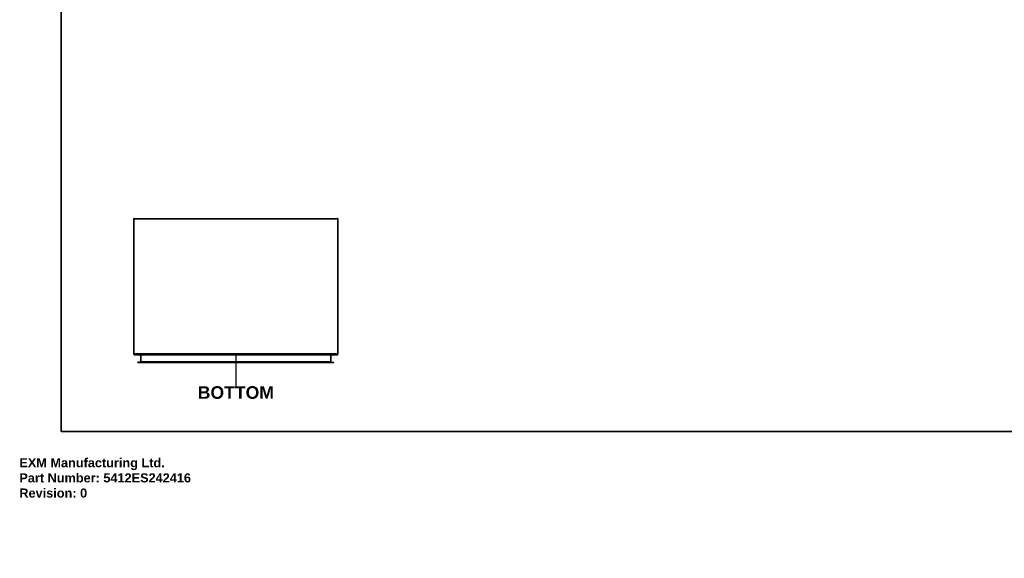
# Model space of a CAD drawing. Header units: inches. Extents: x 0 to 192, y -11 to 125.
# Tile 1 of 66: x 0 to 108, y -11 to 48. Entities that reach past the tile are written whole.
import ezdxf

# ---------------------------------------------------------------- set-up
doc = ezdxf.new("R2010")
doc.units = ezdxf.units.IN
doc.header["$LTSCALE"] = 11.537764
doc.header["$MEASUREMENT"] = 0
doc.layers.get('0').update_dxf_attribs({"lineweight": 25})
for name, color, linetype, lineweight in [('Sketch Geometry(ANSI)', 7, 'Continuous', 25), ('Symbols(ANSI)', 7, 'Continuous', 25), ('Visible Edges(ANSI)', 7, 'Continuous', 25), ('Visible Tangent Edges(ANSI)', 7, 'Continuous', 25)]:
    doc.layers.add(name, color=color, linetype=linetype, lineweight=lineweight)
doc.styles.add('Current-ANSI', font='arial.ttf')
doc.styles.add('Dimension-ANSI', font='arialbd.ttf')
doc.styles.get("Standard").update_dxf_attribs({"font": 'arialbd.ttf'})

# ---------------------------------------------------------------- blocks, each defined once
blk = doc.blocks.new('BOTTOM')
at = {"layer": 'Sketch Geometry(ANSI)'}
blk.add_line((0, 0.15), (0, -0.15), dxfattribs=at)
at = {"layer": 'Symbols(ANSI)', "color": 7, "insert": (0, -0.2119), "char_height": 0.12, "attachment_point": 5, "style": 'Dimension-ANSI'}
blk.add_mtext('\\fArial|b1|i0;BOTTOM', dxfattribs=at)
blk = doc.blocks.new('Borders 1_EXM - B (Inch)-5412ES242416B_merged.idw')
at = {"layer": 'Sketch Geometry(ANSI)', "linetype": 'Continuous', "lineweight": 35}
for p, q in [((0.3979, 10.5665), (0.3979, 0.2545)), ((0.3979, 0.2545), (16.3979, 0.2545))]:
    blk.add_line(p, q, dxfattribs=at)
at = {"layer": 'Symbols(ANSI)', "color": 7, "style": 'Current-ANSI'}
blk.add_attdef('FILENAME_AND_PATH_001', (6.0203, 10.7181), '', height=0.09, dxfattribs=at)

msp = doc.modelspace()

# ---------------------------------------------------------------- linework, layer by layer
at = {"layer": 'Visible Edges(ANSI)'}
for p, q in [((12.55165, 26.30908), (12.55165, 11.46748)), ((12.63039, 26.38783), (34.97154, 26.38783)), ((35.05029, 11.46748), (35.05029, 26.30908)), ((12.63039, 11.38873), (34.8928, 11.38873)), ((13.31392, 11.35967), (13.31392, 10.59448)), ((34.28801, 10.59448), (34.28801, 11.35967)), ((34.8928, 11.38873), (34.97154, 11.38873)), ((13.28979, 10.56542), (13.03144, 10.56542)), ((13.03144, 10.51574), (13.03144, 10.56542)), ((13.03144, 10.51574), (13.28979, 10.51574)), ((13.28979, 10.56542), (34.31214, 10.56542)), ((13.28979, 10.51574), (34.31214, 10.51574)), ((34.31214, 10.56542), (34.57049, 10.56542)), ((34.31214, 10.51574), (34.57049, 10.51574)), ((34.57049, 10.51574), (34.57049, 10.56542))]:
    msp.add_line(p, q, dxfattribs=at)
for centre, radius, start, end in [((12.63039, 26.30908), 0.07875, 90, 180), ((34.97154, 26.30908), 0.07875, 0, 90), ((12.63039, 11.46748), 0.07875, 180, 270), ((13.28486, 11.35967), 0.02906, 0, 90), ((34.31707, 11.35967), 0.02906, 90, 180), ((34.97154, 11.46748), 0.07875, 270, 0), ((13.28486, 10.59448), 0.02906, 270, 0), ((34.31707, 10.59448), 0.02906, 180, 270)]:
    msp.add_arc(centre, radius, start, end, dxfattribs=at)
at = {"layer": 'Visible Tangent Edges(ANSI)'}
for p, q in [((12.55165, 26.30908), (12.63039, 26.30908)), ((12.63039, 26.30908), (12.63039, 26.38783)), ((12.63039, 11.46748), (12.63039, 26.30908)), ((34.97154, 26.30908), (12.63039, 26.30908)), ((34.97154, 26.38783), (34.97154, 26.30908)), ((34.97154, 26.30908), (35.05029, 26.30908)), ((34.97154, 26.30908), (34.97154, 11.46748)), ((12.55165, 11.46748), (12.63039, 11.46748)), ((34.97154, 11.46748), (12.63039, 11.46748)), ((12.63039, 11.46748), (12.63039, 11.38873)), ((13.39267, 11.35967), (13.31392, 11.35967)), ((13.39267, 11.38873), (13.39267, 11.35967)), ((13.39267, 10.59448), (13.39267, 11.35967)), ((34.20927, 11.35967), (13.39267, 11.35967)), ((34.20927, 11.35967), (34.20927, 11.38873)), ((34.28801, 11.35967), (34.20927, 11.35967)), ((34.20927, 11.35967), (34.20927, 10.59448)), ((34.97154, 11.46748), (35.05029, 11.46748)), ((34.97154, 11.38873), (34.97154, 11.46748)), ((13.28979, 10.56542), (13.28979, 10.51574)), ((13.31392, 10.59448), (13.39267, 10.59448)), ((13.39267, 10.59448), (13.39267, 10.56542)), ((34.20927, 10.59448), (13.39267, 10.59448)), ((34.20927, 10.59448), (34.28801, 10.59448)), ((34.20927, 10.56542), (34.20927, 10.59448)), ((34.31214, 10.56542), (34.31214, 10.51574))]:
    msp.add_line(p, q, dxfattribs=at)

# ---------------------------------------------------------------- block references
at = {"xscale": 11.53776408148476, "yscale": 11.53776408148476, "zscale": 11.53776408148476}
for name, p in [('Borders 1_EXM - B (Inch)-5412ES242416B_merged.idw', (0, 0)), ('BOTTOM', (23.80097, 9.66261))]:
    msp.add_blockref(name, p, dxfattribs=at)

# ---------------------------------------------------------------- texts
at = {"insert": (0, 0), "char_height": 1, "attachment_point": 1}
msp.add_mtext_dynamic_manual_height_columns('EXM Manufacturing Ltd.\\PPart Number: 5412ES242416\\PRevision: 0', width=6.9909761, gutter_width=1, heights=[0], dxfattribs=at).dxf.set("width", 100)

doc.saveas('drawing.dxf')
